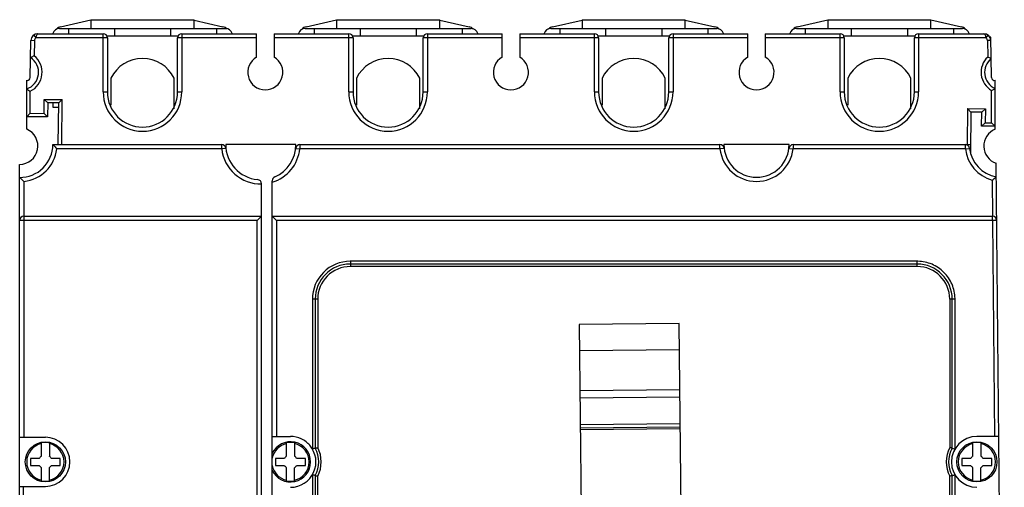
# Model space of a CAD drawing. Header units: millimetres. Extents: x 19 to 160, y 42 to 203.
# Tile 2 of 2: x 19 to 160, y 137 to 203. Entities that reach past the tile are written whole.
import ezdxf

# ---------------------------------------------------------------- set-up
doc = ezdxf.new("R2010")
doc.units = ezdxf.units.MM
doc.header["$LTSCALE"] = 16.103613
doc.layers.get('0').update_dxf_attribs({"linetype": 'CONTINUOUS'})

msp = doc.modelspace()

# ---------------------------------------------------------------- linework, layer by layer
at = {"color": 7, "linetype": 'Continuous'}
for p, q in [((25.13, 202.05), (48.78, 202.05)), ((25.27, 202.32), (29.6, 203.28)), ((26.4, 202.05), (26.4, 201.32)), ((29.6, 203.32), (29.6, 202.05)), ((29.6, 203.32), (44.3, 203.32)), ((32.95, 202.05), (32.95, 200.99)), ((40.95, 202.05), (40.95, 200.99)), ((44.3, 202.05), (44.3, 203.32)), ((44.3, 203.23), (48.42, 202.32)), ((47.5, 202.05), (47.5, 201.32)), ((60.13, 202.05), (83.78, 202.05)), ((60.26, 202.32), (64.6, 203.28)), ((61.4, 202.05), (61.4, 201.32)), ((64.6, 203.32), (64.6, 202.05)), ((64.6, 203.32), (79.3, 203.32)), ((67.95, 202.05), (67.95, 200.99)), ((75.95, 202.05), (75.95, 200.99)), ((79.3, 202.05), (79.3, 203.32)), ((79.3, 203.25), (83.5, 202.32)), ((82.5, 202.05), (82.5, 201.32)), ((95.13, 202.05), (118.78, 202.05)), ((95.38, 202.32), (99.6, 203.26)), ((96.4, 202.05), (96.4, 201.32)), ((99.6, 203.32), (99.6, 202.05)), ((99.6, 203.32), (114.3, 203.32)), ((102.95, 202.05), (102.95, 200.99)), ((110.95, 202.05), (110.95, 200.99)), ((114.3, 202.05), (114.3, 203.32)), ((114.3, 203.26), (118.53, 202.32)), ((117.5, 202.05), (117.5, 201.32)), ((130.13, 202.05), (153.78, 202.05)), ((130.26, 202.32), (134.6, 203.28)), ((131.4, 202.05), (131.4, 201.32)), ((134.6, 203.32), (134.6, 202.05)), ((134.6, 203.32), (149.3, 203.32)), ((137.95, 202.05), (137.95, 200.99)), ((145.95, 202.05), (145.95, 200.99)), ((149.3, 202.05), (149.3, 203.32)), ((149.3, 203.28), (153.65, 202.32)), ((152.5, 202.05), (152.5, 201.32)), ((21.45, 201.12), (21.75, 200.72)), ((31.95, 200.72), (21.75, 200.72)), ((22.05, 201.32), (31.35, 201.32)), ((31.35, 193.02), (31.35, 201.32)), ((42.07, 200.99), (31.95, 200.99)), ((31.95, 200.82), (31.95, 200.82)), ((31.95, 200.72), (31.95, 193.02)), ((41.96, 200.82), (41.95, 200.82)), ((41.95, 193.02), (41.95, 200.72)), ((53.2, 200.72), (41.95, 200.72)), ((42.55, 201.32), (42.55, 193.02)), ((42.55, 201.32), (53.2, 201.32)), ((53.2, 197.98), (53.2, 201.32)), ((55.7, 201.32), (55.7, 197.98)), ((55.7, 201.32), (66.35, 201.32)), ((66.95, 200.72), (55.7, 200.72)), ((66.35, 193.02), (66.35, 201.32)), ((77.07, 200.99), (66.95, 200.99)), ((66.95, 200.82), (66.95, 200.82)), ((66.95, 200.72), (66.95, 193.02)), ((76.96, 200.82), (76.95, 200.82)), ((76.95, 193.02), (76.95, 200.72)), ((88.2, 200.72), (76.95, 200.72)), ((77.55, 201.32), (77.55, 193.02)), ((77.55, 201.32), (88.2, 201.32)), ((88.2, 197.98), (88.2, 201.32)), ((90.7, 201.32), (90.7, 197.98)), ((90.7, 201.32), (101.35, 201.32)), ((101.95, 200.72), (90.7, 200.72)), ((101.35, 193.02), (101.35, 201.32)), ((112.07, 200.99), (101.95, 200.99)), ((101.95, 200.82), (101.95, 200.82)), ((101.95, 200.72), (101.95, 193.02)), ((111.96, 200.82), (111.95, 200.82)), ((111.95, 193.02), (111.95, 200.72)), ((123.2, 200.72), (111.95, 200.72)), ((112.55, 201.32), (112.55, 193.02)), ((112.55, 201.32), (123.2, 201.32)), ((123.2, 197.98), (123.2, 201.32)), ((125.7, 201.32), (125.7, 197.98)), ((125.7, 201.32), (136.35, 201.32)), ((136.95, 200.72), (125.7, 200.72)), ((136.35, 193.02), (136.35, 201.32)), ((147.07, 200.99), (136.95, 200.99)), ((136.95, 200.82), (136.95, 200.82)), ((136.95, 200.72), (136.95, 193.02)), ((146.96, 200.82), (146.95, 200.82)), ((146.95, 193.02), (146.95, 200.72)), ((157.15, 200.72), (146.95, 200.72)), ((147.55, 201.32), (147.55, 193.02)), ((147.55, 201.32), (156.85, 201.32)), ((157.15, 200.72), (157.45, 201.12)), ((157.84, 200.82), (157.72, 200.82)), ((157.95, 195.06), (157.84, 200.82)), ((20.96, 195.06), (21.05, 200.33)), ((21.55, 200.32), (21.05, 200.33)), ((21.55, 200.32), (21.51, 198.17)), ((157.35, 200.33), (157.4, 198)), ((157.85, 200.33), (157.35, 200.33)), ((20.45, 187.71), (20.45, 194.68)), ((32.45, 194.98), (32.45, 191.15)), ((41.45, 190.62), (41.45, 194.98)), ((67.45, 194.98), (67.45, 191.15)), ((76.45, 190.62), (76.45, 194.98)), ((102.45, 194.98), (102.45, 191.15)), ((111.45, 190.62), (111.45, 194.98)), ((137.45, 194.98), (137.45, 191.15)), ((146.45, 190.62), (146.45, 194.98)), ((158.45, 187.72), (158.45, 194.68)), ((20.95, 189.99), (20.95, 193.11)), ((31.35, 193.02), (31.95, 193.02)), ((41.95, 193.02), (42.55, 193.02)), ((66.35, 193.02), (66.95, 193.02)), ((76.95, 193.02), (77.55, 193.02)), ((101.35, 193.02), (101.95, 193.02)), ((111.95, 193.02), (112.55, 193.02)), ((136.35, 193.02), (136.95, 193.02)), ((146.95, 193.02), (147.55, 193.02)), ((157.95, 188.63), (157.95, 193.22)), ((22.94, 189.97), (22.96, 191.97)), ((23.46, 191.46), (22.96, 191.97)), ((22.96, 191.97), (25.51, 191.94)), ((23.46, 191.46), (23.44, 189.46)), ((25.01, 191.45), (23.46, 191.46)), ((24.22, 190.82), (24.22, 191.46)), ((25, 190.82), (24.22, 190.82)), ((24.95, 185.52), (25.01, 191.45)), ((25.01, 191.45), (25.51, 191.94)), ((25.45, 185.51), (25.51, 191.94)), ((20.95, 189.99), (20.45, 189.49)), ((23.44, 189.46), (20.45, 189.49)), ((20.95, 189.99), (22.94, 189.97)), ((23.44, 189.46), (22.94, 189.97)), ((154.51, 190.67), (154.45, 185.52)), ((154.51, 190.67), (157.06, 190.64)), ((155, 190.16), (154.51, 190.67)), ((155, 190.16), (154.94, 184.31)), ((156.55, 190.15), (155, 190.16)), ((156.53, 188.15), (156.55, 190.15)), ((156.55, 190.15), (157.06, 190.64)), ((157.06, 190.64), (157.04, 188.64)), ((156.53, 188.15), (157.04, 188.64)), ((158.45, 188.13), (156.53, 188.15)), ((157.04, 188.64), (157.95, 188.63)), ((158.45, 188.13), (157.95, 188.63)), ((24.18, 185.52), (48.25, 185.52)), ((48.25, 184.92), (48.25, 185.52)), ((58.81, 185.52), (48.81, 185.52)), ((59.38, 185.52), (59.38, 184.92)), ((59.38, 185.52), (119.24, 185.52)), ((119.24, 184.92), (119.24, 185.52)), ((129.1, 185.52), (119.8, 185.52)), ((129.67, 185.52), (129.67, 184.92)), ((129.67, 185.52), (154.95, 185.52)), ((154.22, 184.92), (154.22, 185.52)), ((48.25, 184.92), (24.75, 184.92)), ((48.84, 184.98), (48.25, 184.92)), ((58.79, 184.98), (59.38, 184.92)), ((119.24, 184.92), (59.38, 184.92)), ((119.84, 184.98), (119.24, 184.92)), ((129.07, 184.98), (129.67, 184.92)), ((154.22, 184.92), (129.67, 184.92)), ((154.22, 184.92), (154.81, 184.98)), ((19.45, 63.22), (19.45, 182.71)), ((159.76, 64.67), (158.59, 182.86)), ((20.05, 180.27), (20.05, 143.82)), ((53.91, 93.82), (53.91, 179.92)), ((55.45, 74.13), (55.45, 180.38)), ((158.01, 180.45), (158.07, 175.32)), ((53.31, 174.72), (19.45, 174.72)), ((20.05, 175.32), (53.91, 175.32)), ((53.91, 175.32), (53.31, 174.72)), ((53.31, 93.82), (53.31, 174.72)), ((55.45, 175.32), (56.05, 174.72)), ((55.45, 175.32), (158.07, 175.32)), ((56.05, 174.72), (56.05, 143.93)), ((158.07, 174.72), (56.05, 174.72)), ((158.07, 174.72), (158.07, 175.32)), ((158.67, 174.72), (158.07, 174.72)), ((158.07, 174.72), (158.38, 143.93)), ((147.34, 168.5), (66.56, 168.5)), ((66.57, 168.9), (66.57, 168.15)), ((147.33, 168.9), (66.57, 168.9)), ((147.34, 168.15), (147.34, 168.9)), ((147.33, 168.15), (66.57, 168.15)), ((61.17, 163.5), (61.17, 142.15)), ((61.92, 163.5), (61.17, 163.5)), ((61.57, 163.5), (61.57, 142.26)), ((61.92, 163.5), (61.92, 142.35)), ((152.34, 163.5), (151.99, 163.5)), ((151.99, 163.5), (151.99, 142.35)), ((152.34, 142.26), (152.34, 163.5)), ((152.74, 142.15), (152.74, 163.5)), ((113.44, 160.03), (99.19, 159.89)), ((113.92, 111.5), (113.44, 160.03)), ((99.19, 159.89), (99.67, 111.36)), ((99.23, 156.18), (113.48, 156.32)), ((99.28, 150.49), (113.53, 150.63)), ((99.29, 149.43), (113.54, 149.57)), ((99.33, 145.66), (113.58, 145.8)), ((99.34, 145.16), (113.58, 145.3)), ((99.34, 144.94), (113.59, 145.08)), ((19.45, 143.82), (23.11, 143.82)), ((55.45, 143.93), (58.05, 143.93)), ((158.98, 143.93), (155.85, 143.93)), ((22.55, 141.14), (22.55, 143.01)), ((23.68, 143.01), (23.68, 141.14)), ((57.49, 141.14), (57.49, 143.01)), ((58.62, 143.01), (58.62, 141.14)), ((155.29, 141.14), (155.29, 143.01)), ((156.42, 143.01), (156.42, 141.14)), ((20.99, 140.82), (20.99, 139.82)), ((22.25, 140.82), (20.99, 140.82)), ((25.24, 140.82), (23.98, 140.82)), ((25.24, 139.82), (25.24, 140.82)), ((55.93, 140.82), (55.93, 139.82)), ((57.19, 140.82), (55.93, 140.82)), ((60.18, 140.82), (58.92, 140.82)), ((60.18, 139.82), (60.18, 140.82)), ((154.99, 140.82), (153.73, 140.82)), ((153.73, 140.82), (153.73, 139.82)), ((157.98, 140.82), (156.72, 140.82)), ((157.98, 139.82), (157.98, 140.82)), ((20.99, 139.82), (22.25, 139.82)), ((22.55, 137.62), (22.55, 139.49)), ((23.68, 137.62), (23.68, 139.49)), ((23.98, 139.82), (25.24, 139.82)), ((55.93, 139.82), (57.19, 139.82)), ((57.49, 137.62), (57.49, 139.49)), ((58.62, 137.62), (58.62, 139.49)), ((58.92, 139.82), (60.18, 139.82)), ((153.73, 139.82), (154.99, 139.82)), ((155.29, 137.62), (155.29, 139.49)), ((156.42, 137.62), (156.42, 139.49)), ((156.72, 139.82), (157.98, 139.82)), ((61.17, 138.48), (61.17, 100.53)), ((61.57, 138.38), (61.57, 100.53)), ((61.92, 100.53), (61.92, 138.29)), ((151.99, 100.47), (151.99, 138.29)), ((152.34, 100.47), (152.34, 138.38)), ((152.74, 100.47), (152.74, 138.48)), ((19.45, 136.82), (23.11, 136.82)), ((19.95, 136.82), (19.95, 93.82))]:
    msp.add_line(p, q, dxfattribs=at)
for centre in [(23.11, 140.32), (155.85, 140.32)]:
    msp.add_circle(centre, 2.86, dxfattribs=at)
for centre, radius, start, end in [((25.13, 201.05), 1, 90, 162.5163), ((25.49, 201.34), 1, 102.5, 141.25), ((48.2, 201.34), 1, 38.75, 77.5), ((48.78, 201.05), 1, 17.4837, 90), ((60.13, 201.05), 1, 90, 162.5163), ((60.48, 201.34), 1, 102.5, 141.25), ((83.29, 201.34), 1, 38.75, 77.5), ((83.78, 201.05), 1, 17.4837, 90), ((95.13, 201.05), 1, 90, 162.5163), ((95.6, 201.34), 1, 102.5, 141.25), ((118.31, 201.34), 1, 38.75, 77.5), ((118.78, 201.05), 1, 17.4837, 90), ((130.13, 201.05), 1, 90, 162.5163), ((130.48, 201.34), 1, 102.5, 141.25), ((153.43, 201.34), 1, 38.75, 77.5), ((153.78, 201.05), 1, 17.4837, 90), ((22.05, 200.32), 1, 90, 179), ((22.05, 200.32), 0.5, 126.8699, 179), ((31.35, 200.72), 0.6, 0, 90), ((42.55, 200.72), 0.6, 90, 180), ((66.35, 200.72), 0.6, 0, 90), ((77.55, 200.72), 0.6, 90, 180), ((101.35, 200.72), 0.6, 0, 90), ((112.55, 200.72), 0.6, 90, 180), ((136.35, 200.72), 0.6, 0, 90), ((147.55, 200.72), 0.6, 90, 180), ((156.85, 200.32), 1, 1.024, 90), ((156.85, 200.32), 0.5, 1.024, 53.1301), ((19.65, 195.82), 2.5, 288.6629, 57.2268), ((19.65, 195.82), 3, 295.6793, 51.7376), ((26.64, 187.34), 11.98, 115.3286, 118.0285), ((54.45, 195.82), 2.5, 120, 60), ((89.45, 195.82), 2.5, 120, 60), ((124.45, 195.82), 2.5, 120, 60), ((159.45, 195.82), 3, 133.3531, 240), ((36.95, 192.8), 5, 25.8419, 154.1581), ((71.95, 192.8), 5, 25.8419, 154.1581), ((106.95, 192.8), 5, 25.8419, 154.1581), ((141.95, 192.8), 5, 25.8419, 154.1581), ((159.45, 195.82), 2.5, 128.4738, 246.4218), ((20.56, 195.07), 0.4, 255.0144, 359), ((158.35, 195.07), 0.4, 181.024, 285.5036), ((36.95, 193.02), 5.6, 180, 360), ((36.95, 193.02), 5, 180, 360), ((71.95, 193.02), 5.6, 180, 360), ((71.95, 193.02), 5, 180, 360), ((106.95, 193.02), 5.6, 180, 360), ((106.95, 193.02), 5, 180, 360), ((141.95, 193.02), 5.6, 180, 360), ((141.95, 193.02), 5, 180, 360), ((19.45, 185.31), 2.6, 270, 67.3801), ((159.44, 185.31), 2.6, 112.3023, 250.9134), ((19.51, 185.52), 4.67, 269.2603, 360), ((48.25, 184.92), 0.6, 6.1506, 90), ((53.81, 185.52), 5, 180, 264.8775), ((53.81, 185.52), 5, 293.5037, 360), ((59.38, 184.92), 0.6, 90, 173.8494), ((119.24, 184.92), 0.6, 6.5624, 90), ((124.45, 185.52), 4.65, 180, 360), ((129.67, 184.92), 0.6, 90, 173.4376), ((154.22, 184.92), 0.6, 6.5374, 90), ((19.51, 185.52), 5.27, 275.8781, 353.4626), ((53.81, 185.52), 5.6, 186.1506, 271.0253), ((53.81, 185.52), 5.6, 286.9577, 353.8494), ((124.45, 185.52), 5.25, 186.5624, 353.4376), ((159.45, 185.52), 5.27, 186.5374, 254.1456), ((159.45, 185.52), 4.67, 186.5374, 259.5828), ((53.31, 179.94), 0.6, 358.4634, 84.8775), ((56.05, 180.38), 0.6, 113.5037, 180), ((148.16, 193.37), 16.25, 307.3293, 310.0188), ((20.05, 174.72), 0.6, 90, 180), ((158.07, 174.72), 0.6, 0.566, 90), ((66.56, 163.51), 5.39, 89.973, 180.032), ((66.56, 163.51), 4.99, 90.0609, 180.0235), ((147.28, 162.81), 6.09, 88.4323, 89.4619), ((147.34, 163.5), 5, 0.0583, 89.9278), ((66.56, 163.51), 4.64, 89.9683, 180.0384), ((147.34, 163.5), 4.65, 0.05, 90.0429), ((146.63, 163.44), 6.11, 0.6328, 1.5899), ((23.11, 140.32), 3.5, 270, 90), ((58.05, 140.32), 2.86, 204.3542, 155.6458), ((58.05, 140.32), 3.62, 64.9644, 90), ((57.75, 139.66), 4.34, 54.6022, 64.9644), ((57.39, 139.74), 4.49, 41.0356, 50.3135), ((155.85, 140.32), 3.62, 90, 270), ((23.11, 140.32), 2.66, 102.2094, 257.7906), ((23.11, 140.32), 2.76, 78.2269, 101.7731), ((23.11, 140.32), 2.66, 282.2094, 77.7906), ((58.05, 140.32), 2.66, 102.2094, 168.5034), ((58.05, 140.32), 2.76, 78.2269, 101.7731), ((58.05, 140.32), 3.62, 270, 41.0356), ((58.05, 140.32), 2.66, 282.2094, 77.7906), ((58.05, 140.32), 4.02, 331.1066, 28.8934), ((58.05, 140.32), 4.37, 332.3128, 27.6872), ((155.85, 140.32), 4.37, 152.3128, 207.6872), ((155.85, 140.32), 4.02, 151.1066, 208.8934), ((155.85, 140.32), 2.66, 102.2094, 257.7906), ((155.85, 140.32), 2.76, 78.2269, 101.7731), ((155.85, 140.32), 2.66, 282.2094, 77.7906), ((23.11, 140.32), 1, 124.2289, 150), ((23.11, 140.32), 1, 30, 55.7711), ((58.05, 140.32), 1, 124.2289, 150), ((58.05, 140.32), 1, 30, 55.7711), ((155.85, 140.32), 1, 124.2289, 150), ((155.85, 140.32), 1, 30, 55.7711), ((23.11, 140.32), 1, 210, 235.7711), ((23.11, 140.32), 1, 304.2289, 330), ((58.05, 140.32), 2.66, 191.4966, 257.7906), ((58.05, 140.32), 1, 210, 235.7711), ((58.05, 140.32), 1, 304.2289, 330), ((155.85, 140.32), 1, 210, 235.7711), ((155.85, 140.32), 1, 304.2289, 330), ((23.11, 140.32), 2.76, 258.2269, 281.7731), ((58.05, 140.32), 2.76, 258.2269, 281.7731), ((155.85, 140.32), 2.76, 258.2269, 281.7731)]:
    msp.add_arc(centre, radius, start, end, dxfattribs=at)
for points, knots in [([(22.05, 201.32), (22.02, 201.32), (21.97, 201.28), (21.92, 201.21), (21.86, 201.11), (21.8, 200.94), (21.77, 200.79), (21.75, 200.72)], [0, 0, 0, 0, 0.138456, 0.236353, 0.356184, 0.653787, 1, 1, 1, 1]), ([(156.85, 201.32), (156.89, 201.32), (156.94, 201.28), (156.98, 201.21), (157.04, 201.11), (157.1, 200.94), (157.14, 200.79), (157.15, 200.72)], [0, 0, 0, 0, 0.138443, 0.236308, 0.356098, 0.653771, 1, 1, 1, 1]), ([(157.9, 197.77), (157.89, 197.78), (157.72, 197.86), (157.55, 197.93), (157.4, 198)], [0, 0, 0, 0, 0.083925, 1, 1, 1, 1]), ([(20.45, 193.45), (20.47, 193.44), (20.63, 193.32), (20.8, 193.21), (20.95, 193.11)], [0, 0, 0, 0, 0.091819, 1, 1, 1, 1]), ([(157.95, 193.22), (158.02, 193.25), (158.18, 193.35), (158.35, 193.46), (158.45, 193.52)], [0, 0, 0, 0, 0.357202, 1, 1, 1, 1]), ([(24.18, 185.52), (24.21, 185.5), (24.4, 185.3), (24.59, 185.1), (24.75, 184.92)], [0, 0, 0, 0, 0.104477, 1, 1, 1, 1]), ([(19.45, 180.85), (19.48, 180.83), (19.67, 180.63), (19.87, 180.44), (20.05, 180.27)], [0, 0, 0, 0, 0.105103, 1, 1, 1, 1]), ([(152.74, 163.61), (152.73, 163.95), (152.65, 164.64), (152.34, 165.63), (151.84, 166.54), (151.18, 167.34), (150.38, 168), (149.47, 168.5), (148.48, 168.81), (147.79, 168.89), (147.44, 168.9)], [0, 0, 0, 0, 0.125012, 0.250007, 0.37502, 0.500001, 0.624981, 0.749993, 0.874987, 1, 1, 1, 1]), ([(152.74, 163.5), (152.69, 163.5), (152.61, 163.5), (152.52, 163.5), (152.46, 163.5), (152.42, 163.5), (152.39, 163.5), (152.37, 163.5), (152.36, 163.5), (152.35, 163.5), (152.34, 163.5), (152.34, 163.5), (152.34, 163.5)], [0, 0, 0, 0, 0.382196, 0.555694, 0.707204, 0.831501, 0.881872, 0.923693, 0.95668, 0.98057, 0.995098, 1, 1, 1, 1]), ([(61.57, 142.26), (61.57, 142.26), (61.57, 142.26), (61.56, 142.25), (61.55, 142.25), (61.54, 142.25), (61.52, 142.24), (61.49, 142.24), (61.45, 142.22), (61.39, 142.21), (61.29, 142.18), (61.22, 142.17), (61.17, 142.15)], [0, 0, 0, 0, 0.005019, 0.019919, 0.044458, 0.078398, 0.121412, 0.17291, 0.298791, 0.450713, 0.62273, 1, 1, 1, 1]), ([(61.57, 142.26), (61.57, 142.26), (61.57, 142.26), (61.58, 142.26), (61.59, 142.26), (61.61, 142.27), (61.64, 142.27), (61.68, 142.28), (61.73, 142.3), (61.81, 142.32), (61.88, 142.33), (61.92, 142.35)], [0, 0, 0, 0, 0.005085, 0.02011, 0.04473, 0.0786, 0.172687, 0.298446, 0.450441, 0.622969, 1, 1, 1, 1]), ([(152.34, 142.26), (152.34, 142.26), (152.33, 142.26), (152.33, 142.26), (152.32, 142.26), (152.3, 142.27), (152.27, 142.27), (152.23, 142.28), (152.18, 142.3), (152.1, 142.32), (152.03, 142.33), (151.99, 142.35)], [0, 0, 0, 0, 0.005085, 0.02011, 0.04473, 0.078601, 0.172687, 0.298445, 0.450439, 0.622967, 1, 1, 1, 1]), ([(152.34, 142.26), (152.38, 142.25), (152.51, 142.21), (152.64, 142.18), (152.74, 142.15)], [0, 0, 0, 0, 0.298784, 1, 1, 1, 1]), ([(61.57, 138.38), (61.53, 138.39), (61.4, 138.42), (61.26, 138.45), (61.17, 138.48)], [0, 0, 0, 0, 0.298784, 1, 1, 1, 1]), ([(61.57, 138.38), (61.57, 138.37), (61.58, 138.38), (61.58, 138.37), (61.59, 138.37), (61.61, 138.37), (61.64, 138.36), (61.68, 138.35), (61.73, 138.33), (61.81, 138.31), (61.88, 138.3), (61.92, 138.29)], [0, 0, 0, 0, 0.005085, 0.02011, 0.04473, 0.0786, 0.172687, 0.298444, 0.450439, 0.622967, 1, 1, 1, 1]), ([(152.34, 138.38), (152.34, 138.37), (152.33, 138.38), (152.33, 138.37), (152.32, 138.37), (152.3, 138.37), (152.27, 138.36), (152.23, 138.35), (152.18, 138.33), (152.1, 138.31), (152.03, 138.3), (151.99, 138.29)], [0, 0, 0, 0, 0.005085, 0.02011, 0.04473, 0.0786, 0.172687, 0.298446, 0.450441, 0.622969, 1, 1, 1, 1]), ([(152.34, 138.38), (152.34, 138.37), (152.34, 138.38), (152.35, 138.38), (152.36, 138.38), (152.37, 138.38), (152.39, 138.39), (152.42, 138.4), (152.46, 138.41), (152.52, 138.42), (152.61, 138.45), (152.69, 138.47), (152.74, 138.48)], [0, 0, 0, 0, 0.005019, 0.019917, 0.044454, 0.07839, 0.121399, 0.172891, 0.298762, 0.450679, 0.622696, 1, 1, 1, 1])]:
    msp.add_open_spline(points, degree=3, knots=knots, dxfattribs=at)

doc.saveas('drawing.dxf')
